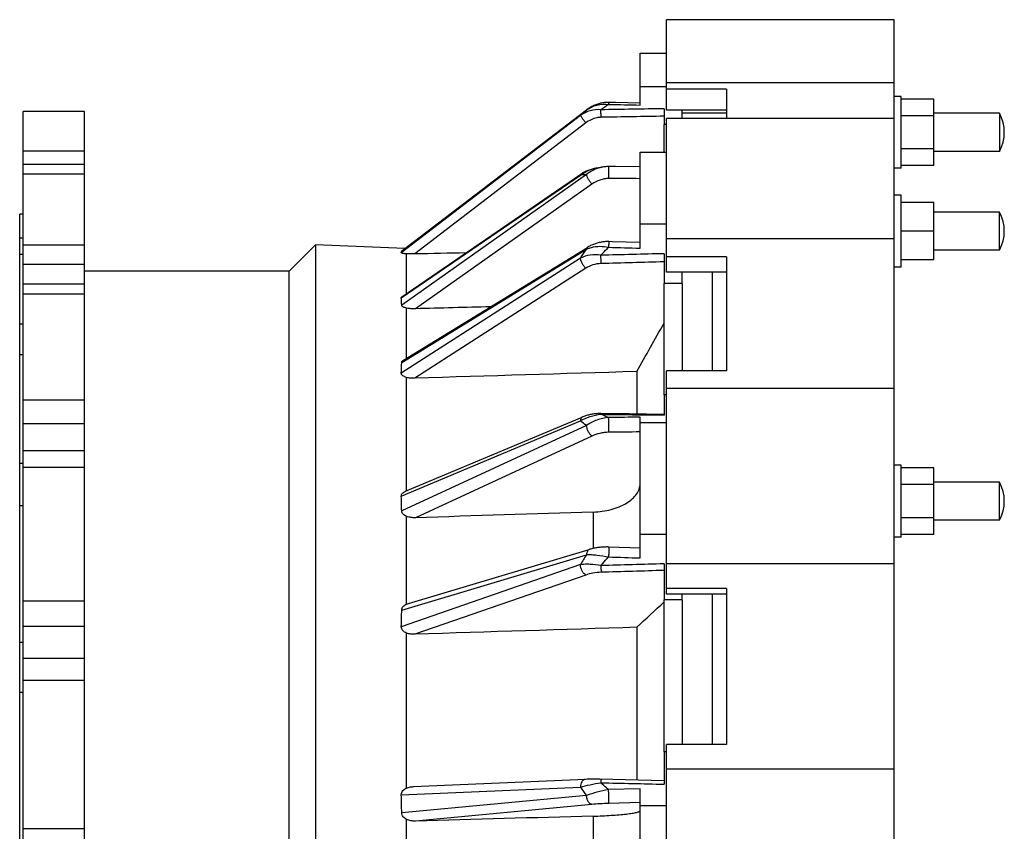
# Model space of a CAD drawing. Header units: millimetres. Extents: x -143 to 1260, y 43 to 780.
# Tile 3 of 3: x 833 to 1244, y 428 to 767. Entities that reach past the tile are written whole.
import ezdxf

# ---------------------------------------------------------------- set-up
doc = ezdxf.new("R2010")
doc.units = ezdxf.units.MM
doc.header["$LTSCALE"] = 65.395
doc.layers.get('0').update_dxf_attribs({"linetype": 'CONTINUOUS'})
for name, color, linetype in [('02___PRT_ALL_AXES', 7, 'CONTINUOUS'), ('AXES', 7, 'CONTINUOUS'), ('SURFS', 7, 'CONTINUOUS')]:
    doc.layers.add(name, color=color, linetype=linetype)

msp = doc.modelspace()

# ---------------------------------------------------------------- linework, layer by layer
at = {"color": 7, "linetype": 'Continuous'}
for p, q in [((1102.87, 728.93), (1102.87, 766.68)), ((1197.87, 766.68), (1102.87, 766.68)), ((1197.87, 740.38), (1197.87, 766.68)), ((1197.87, 740.38), (1102.87, 740.38)), ((1127.87, 737.62), (1102.87, 737.62)), ((1214.42, 705.83), (1214.42, 733.54)), ((1127.87, 728.93), (1102.87, 728.93)), ((1127.87, 727.63), (1109.37, 727.63)), ((1241.87, 727.63), (1214.42, 727.63)), ((1101.87, 711.42), (1101.87, 722.94)), ((1241.87, 711.73), (1214.42, 711.73)), ((1214.42, 666.42), (1214.42, 690.42)), ((956.39, 672.73), (956.39, 150.64)), ((994.37, 652.35), (994.37, 668.91)), ((945.35, 161.68), (945.35, 661.68)), ((1121.99, 661.35), (1121.99, 620.1)), ((1101.87, 610.12), (1101.87, 656.52)), ((1109.37, 656.52), (1109.37, 620.1)), ((994.37, 569.99), (994.37, 617.32)), ((1090.46, 619.82), (1090.46, 602.08)), ((1214.42, 551.83), (1214.42, 579.54)), ((1121.99, 526.88), (1121.99, 464.16)), ((1101.87, 461.12), (1101.87, 524.5)), ((1109.37, 524.5), (1109.37, 464.16)), ((994.37, 445.95), (994.37, 510.63)), ((1090.46, 513.05), (1090.46, 449.23))]:
    msp.add_line(p, q, dxfattribs=at)
at = {"layer": '02___PRT_ALL_AXES', "color": 7, "linetype": 'Continuous'}
for p, q in [((1197.87, 56.69), (1197.87, 740.38)), ((1127.87, 737.62), (1127.87, 725.42)), ((1200.87, 734.68), (1197.87, 734.68)), ((1200.87, 704.68), (1200.87, 734.68)), ((1214.42, 733.54), (1200.87, 733.54)), ((1241.87, 727.63), (1241.87, 711.73)), ((1102.87, 661.35), (1102.87, 725.42)), ((1197.87, 725.42), (1102.87, 725.42)), ((1214.42, 726.61), (1200.87, 726.61)), ((1214.42, 712.76), (1200.87, 712.76)), ((1200.87, 704.68), (1197.87, 704.68)), ((1214.42, 705.83), (1200.87, 705.83)), ((1200.87, 693.42), (1197.87, 693.42)), ((1200.87, 663.42), (1200.87, 693.42)), ((1214.42, 690.42), (1200.87, 690.42)), ((1241.87, 686.37), (1214.42, 686.37)), ((1241.87, 670.47), (1241.87, 686.37)), ((1214.42, 678.42), (1200.87, 678.42)), ((1197.87, 675.24), (1102.87, 675.24)), ((1241.87, 670.47), (1214.42, 670.47)), ((1127.87, 667.72), (1102.87, 667.72)), ((1127.87, 667.72), (1127.87, 620.1)), ((1214.42, 666.42), (1200.87, 666.42)), ((1200.87, 663.42), (1197.87, 663.42)), ((1127.87, 661.35), (1102.87, 661.35)), ((1102.87, 526.88), (1102.87, 620.1)), ((1127.87, 620.1), (1102.87, 620.1)), ((1197.87, 612.68), (1102.87, 612.68)), ((1200.87, 580.68), (1197.87, 580.68)), ((1200.87, 550.68), (1200.87, 580.68)), ((1214.42, 579.54), (1200.87, 579.54)), ((1214.42, 572.61), (1200.87, 572.61)), ((1241.87, 573.63), (1214.42, 573.63)), ((1241.87, 557.73), (1241.87, 573.63)), ((1214.42, 558.76), (1200.87, 558.76)), ((1241.87, 557.73), (1214.42, 557.73)), ((1214.42, 551.83), (1200.87, 551.83)), ((1200.87, 550.68), (1197.87, 550.68)), ((1197.87, 539.48), (1102.87, 539.48)), ((1127.87, 529.21), (1102.87, 529.21)), ((1127.87, 526.88), (1102.87, 526.88)), ((1127.87, 529.21), (1127.87, 464.16)), ((1127.87, 464.16), (1102.87, 464.16)), ((1102.87, 359.21), (1102.87, 464.16)), ((1197.87, 453.88), (1102.87, 453.88))]:
    msp.add_line(p, q, dxfattribs=at)
for centre in [(1227.07, 719.68), (1227.07, 678.42), (1227.07, 565.68)]:
    msp.add_arc(centre, 16.8, 331.758, 28.242, dxfattribs=at)
at = {"layer": 'AXES', "color": 7, "linetype": 'Continuous'}
for p, q in [((834.37, 95.01), (834.37, 728.36)), ((859.87, 728.36), (834.37, 728.36)), ((859.87, 95.01), (859.87, 728.36)), ((834.37, 711.94), (859.87, 711.94)), ((859.87, 706.22), (834.37, 706.22)), ((859.87, 702.26), (834.37, 702.26)), ((832.87, 137.9), (832.87, 685.47)), ((834.37, 685.47), (832.87, 685.47)), ((834.37, 675.45), (832.87, 675.45)), ((834.37, 672.75), (859.87, 672.75)), ((834.37, 668.68), (832.87, 668.68)), ((859.87, 664.5), (834.37, 664.5)), ((859.87, 656.29), (834.37, 656.29)), ((834.37, 652.31), (859.87, 652.31)), ((834.37, 639.62), (832.87, 639.62)), ((834.37, 626.74), (832.87, 626.74)), ((834.37, 608), (859.87, 608)), ((859.87, 598.04), (834.37, 598.04)), ((859.87, 586.73), (834.37, 586.73)), ((834.37, 581.47), (832.87, 581.47)), ((834.37, 579.87), (859.87, 579.87)), ((834.37, 563.75), (832.87, 563.75)), ((834.37, 524.03), (859.87, 524.03)), ((859.87, 513.33), (834.37, 513.33)), ((834.37, 506.71), (832.87, 506.71)), ((859.87, 500.04), (834.37, 500.04)), ((834.37, 490.97), (859.87, 490.97)), ((834.37, 485.87), (832.87, 485.87)), ((834.37, 429.07), (859.87, 429.07))]:
    msp.add_line(p, q, dxfattribs=at)
at = {"layer": 'SURFS', "color": 7, "linetype": 'Continuous'}
for p, q in [((1091.87, 731.07), (1091.87, 752.68)), ((1091.87, 752.68), (1102.87, 752.68)), ((1102.87, 738.62), (1091.87, 738.62)), ((1074.97, 731.69), (1074.57, 731.58)), ((1075.39, 731.8), (1074.97, 731.69)), ((1075.8, 731.89), (1075.38, 731.8)), ((1076.2, 731.97), (1075.78, 731.89)), ((1076.6, 732.04), (1076.18, 731.97)), ((1077, 732.09), (1076.58, 732.03)), ((1077.39, 732.13), (1076.98, 732.09)), ((1077.79, 732.16), (1077.38, 732.13)), ((1078.17, 732.18), (1077.77, 732.16)), ((1078.56, 732.18), (1078.16, 732.18)), ((1078.76, 732.18), (1078.54, 732.18)), ((1081.6, 732.12), (1078.76, 732.18)), ((1091.87, 731.9), (1081.59, 732.12)), ((992.32, 670.17), (1069.51, 728.98)), ((992.34, 670.19), (1069.52, 729)), ((1069.51, 728.98), (1069.53, 728.99)), ((1069.51, 728.98), (1069.53, 728.99)), ((1069.77, 729.19), (1069.52, 729)), ((1070.17, 729.47), (1069.77, 729.19)), ((1069.78, 729.2), (1069.78, 729.19)), ((1070.56, 729.73), (1070.16, 729.46)), ((1070.95, 729.97), (1070.55, 729.72)), ((1071.35, 730.2), (1070.94, 729.96)), ((1071.75, 730.42), (1071.33, 730.2)), ((1072.15, 730.63), (1071.73, 730.41)), ((1072.55, 730.82), (1072.13, 730.62)), ((1072.96, 731), (1072.54, 730.81)), ((1073.36, 731.16), (1072.94, 730.99)), ((1073.77, 731.31), (1073.35, 731.16)), ((1074.18, 731.46), (1073.75, 731.31)), ((1101.87, 729.52), (1101.87, 722.94)), ((1109.37, 725.42), (1109.37, 728.93)), ((1066.94, 726.69), (992.16, 669.36)), ((1069.16, 723.61), (997.79, 668.9)), ((1102.87, 722.94), (1101.87, 722.94)), ((1091.87, 671.33), (1091.87, 711.42)), ((1091.87, 711.42), (1102.87, 711.42)), ((1073.69, 704.69), (1073.69, 704.69)), ((1081.55, 705.35), (1078.71, 705.37)), ((1091.87, 705.29), (1081.55, 705.35)), ((992.16, 650.56), (1066.94, 701.8)), ((1069.51, 702.06), (992.32, 647.47)), ((992.45, 651.03), (1067.09, 702.17)), ((1071.74, 698.06), (998.12, 646.01)), ((1102.87, 681.31), (1091.87, 681.31)), ((956.39, 672.73), (945.35, 661.68)), ((993.68, 671.21), (956.39, 672.73)), ((992.32, 623.61), (1069.51, 670.89)), ((993.02, 624.57), (1069.82, 671.6)), ((1066.94, 667.18), (992.16, 619.12)), ((1101.87, 669.01), (1101.87, 656.52)), ((1069.16, 662.89), (997.79, 617.02)), ((945.35, 661.68), (859.87, 661.68)), ((1109.37, 656.52), (1109.37, 661.35)), ((1109.37, 656.52), (1101.87, 656.52)), ((994.37, 625.39), (994.37, 646.25)), ((1101.87, 610.12), (1101.87, 601.66)), ((1102.87, 610.12), (1101.87, 610.12)), ((993.91, 569.8), (1067.72, 600.8)), ((1087.28, 602.12), (1075.51, 602.27)), ((1101.87, 601.94), (1087.28, 602.12)), ((1091.87, 542.01), (1091.87, 600.74)), ((992.16, 567.76), (1066.94, 599.17)), ((1069.51, 597.32), (992.32, 561.59)), ((1091.87, 598.56), (1102.87, 598.56)), ((1071.74, 592.86), (998.12, 558.79)), ((994.37, 522.68), (994.37, 559.33)), ((1072.22, 561.13), (1072.22, 545.94)), ((1102.87, 551.75), (1091.87, 551.75)), ((992.32, 520.26), (1069.51, 543.34)), ((995.13, 522.95), (1070.64, 545.53)), ((1070.64, 545.53), (1070.64, 545.53)), ((1091.87, 546.14), (1078.8, 546.55)), ((1066.94, 539.2), (992.16, 513.29)), ((1101.87, 539.55), (1101.87, 524.5)), ((1069.16, 534.86), (997.79, 510.13)), ((1109.37, 524.5), (1109.37, 526.88)), ((1109.37, 524.5), (1101.87, 524.5)), ((1102.87, 461.12), (1101.87, 461.12)), ((1101.87, 461.12), (1101.87, 447.54)), ((1069.13, 449.56), (997.13, 446.51)), ((1069.77, 449.59), (1069.13, 449.56)), ((1070.42, 449.6), (1069.77, 449.59)), ((1071.09, 449.62), (1070.42, 449.6)), ((1071.75, 449.63), (1071.09, 449.62)), ((1072.42, 449.63), (1071.75, 449.63)), ((1073.08, 449.63), (1072.42, 449.63)), ((1073.74, 449.63), (1073.08, 449.63)), ((1074.4, 449.62), (1073.74, 449.63)), ((1075.04, 449.61), (1074.4, 449.62)), ((1101.87, 448.95), (1075.04, 449.61)), ((992.16, 443.13), (1066.94, 446.31)), ((1091.87, 445.59), (1078.69, 445.3)), ((1091.87, 377.78), (1091.87, 445.59)), ((1069.51, 442.85), (992.32, 435.55)), ((1091.87, 439.84), (1078.78, 439.52)), ((1071.74, 439.12), (998.12, 432.15)), ((1091.87, 438.71), (1102.87, 438.71)), ((994.37, 390.53), (994.37, 432.84)), ((1072.22, 434.2), (1072.22, 389.17))]:
    msp.add_line(p, q, dxfattribs=at)
for points in [[(1074.99, 731.7), (1074.58, 731.58), (1074.16, 731.45)], [(1073.91, 704.72), (1073.52, 704.66), (1073.09, 704.6), (1072.67, 704.52), (1072.25, 704.42), (1071.82, 704.32), (1071.4, 704.2), (1070.98, 704.07), (1070.56, 703.93), (1070.15, 703.77), (1069.73, 703.61), (1069.32, 703.43), (1068.92, 703.23), (1068.51, 703.03), (1068.12, 702.81), (1067.72, 702.58), (1067.34, 702.33), (1067.09, 702.17)], [(1075.55, 705.02), (1075.33, 704.97), (1075.01, 704.91), (1074.71, 704.85), (1074.43, 704.8), (1074.16, 704.75), (1073.91, 704.72)], [(1078.71, 705.37), (1078.51, 705.37), (1078.13, 705.36), (1077.75, 705.34), (1077.36, 705.31), (1076.98, 705.27), (1076.58, 705.21), (1076.19, 705.15), (1075.8, 705.07), (1075.55, 705.02)], [(1078.8, 674.05), (1078.58, 674.05), (1078.21, 674.05), (1077.84, 674.04), (1077.46, 674.03), (1077.08, 674), (1076.7, 673.96), (1076.31, 673.91), (1075.92, 673.85), (1075.53, 673.78), (1075.14, 673.71), (1074.74, 673.62), (1074.35, 673.52), (1073.96, 673.41), (1073.56, 673.29), (1073.17, 673.17), (1072.77, 673.03), (1072.38, 672.88), (1071.99, 672.72), (1071.6, 672.55), (1071.21, 672.37), (1070.82, 672.17), (1070.44, 671.97), (1070.06, 671.75), (1069.82, 671.6)], [(1091.87, 673.65), (1080.13, 674.01), (1078.8, 674.05)], [(1075.51, 602.27), (1075.28, 602.27), (1074.91, 602.26), (1074.53, 602.25), (1074.15, 602.24), (1073.77, 602.21), (1073.39, 602.18), (1073, 602.14), (1072.61, 602.09), (1072.22, 602.04), (1071.83, 601.97), (1071.44, 601.9), (1071.05, 601.82), (1070.66, 601.74), (1070.27, 601.64), (1069.88, 601.54), (1069.49, 601.43), (1069.1, 601.31), (1068.72, 601.18), (1068.34, 601.05), (1067.96, 600.9), (1067.72, 600.8)], [(1078.8, 546.55), (1078.57, 546.56), (1078.19, 546.57), (1077.81, 546.57), (1077.43, 546.56), (1077.04, 546.55), (1076.64, 546.53), (1076.24, 546.51), (1075.84, 546.48), (1075.44, 546.44), (1075.03, 546.4), (1074.62, 546.35), (1074.21, 546.3), (1073.8, 546.23), (1073.39, 546.17), (1072.98, 546.09), (1072.57, 546.01), (1072.15, 545.92), (1071.74, 545.83), (1071.33, 545.72), (1070.92, 545.61), (1070.64, 545.53)]]:
    msp.add_lwpolyline(points, dxfattribs=at)
for centre, radius, start, end in [((1226.03, 550.71), 237.23, 131.2821, 132.114), ((1272.43, 449.27), 342.19, 124.4846, 125.1422), ((1075.35, 692.01), 12.78, 98.5472, 99.0438), ((1075.34, 692.11), 12.68, 97.4491, 98.548), ((1075.57, 690.9), 13.9, 126.9373, 128.3585), ((829.35, 660.08), 246.26, 1.1172, 1.9212), ((1125.91, 505.44), 67.95, 146.0933, 150.2037), ((1523.13, 551.9), 447.85, 181.6746, 182.0366), ((1103.02, 470.46), 43.41, 213.8014, 219.4908)]:
    msp.add_arc(centre, radius, start, end, dxfattribs=at)
for centre, major_axis, ratio, start_param, end_param in [((635.1, 397.22), (357.03, 273.67), 0.043142, -0.063443, -0.035572), ((13694.32, 440.32), (18375.46, 42.98), 0.019442, 2.331944, 2.333554), ((635.1, 398.51), (352.83, 263.63), 0.212049, -0.154622, -0.126751), ((13075.8, 543.59), (17963.16, 197.94), 0.017706, 2.30564, 2.307991), ((635.1, 399.8), (348.92, 252.75), 0.30306, -0.246492, -0.218621), ((13694.32, 596.22), (18375.46, 276.91), 0.015962, 2.326406, 2.333359), ((635.1, 403.33), (341.06, 217.15), 0.489226, -0.29944, -0.271569), ((13075.8, 668.14), (17963.16, 384.79), 0.011225, 2.302387, 2.307945), ((635.1, 405.57), (339.88, 186.15), 0.590712, -0.343291, -0.31542), ((13694.32, 702.67), (18375.46, 436.56), 0.008207, 2.326451, 2.333404), ((635.1, 410.39), (354.6, 57.31), 0.754831, -0.118876, -0.091005), ((13075.8, 723.98), (17963.16, 468.5), 0.001742, 2.302582, 2.30814)]:
    msp.add_ellipse(centre, major_axis=major_axis, ratio=ratio, start_param=start_param, end_param=end_param, dxfattribs=at)
for points, knots in [([(1078.76, 732.18), (1078.76, 732.18), (1078.75, 732.15), (1078.74, 732.12), (1078.74, 732.04), (1078.73, 731.95), (1078.72, 731.83), (1078.7, 731.62), (1078.69, 731.45), (1078.69, 731.33)], [0, 0, 0, 0, 0.018487, 0.067809, 0.148745, 0.260807, 0.403174, 0.574776, 1, 1, 1, 1]), ([(1075.46, 729.08), (1073.97, 729.24), (1070.9, 728.95), (1068.14, 727.58), (1066.94, 726.69)], [0, 0, 0, 0, 0.502048, 1, 1, 1, 1]), ([(1069.53, 728.99), (1070.81, 729.94), (1073.78, 731.37), (1077.09, 731.58), (1078.69, 731.33)], [0, 0, 0, 0, 0.497213, 1, 1, 1, 1]), ([(1075.56, 725.93), (1075.55, 726.52), (1075.52, 727.57), (1075.49, 728.62), (1075.46, 729.08)], [0, 0, 0, 0, 0.560657, 1, 1, 1, 1]), ([(1069.16, 723.61), (1068.88, 723.98), (1068.48, 724.51), (1067.97, 725.2), (1067.63, 725.65), (1067.36, 726.04), (1067.17, 726.31), (1067.06, 726.48), (1067, 726.57), (1066.96, 726.64), (1066.94, 726.68), (1066.94, 726.69)], [0, 0, 0, 0, 0.360788, 0.52818, 0.678017, 0.804441, 0.902522, 0.939702, 0.968477, 0.988605, 1, 1, 1, 1]), ([(1075.56, 725.93), (1074.98, 725.92), (1072.7, 725.66), (1070.52, 724.66), (1069.16, 723.61)], [0, 0, 0, 0, 0.25138, 1, 1, 1, 1]), ([(1067.21, 702.01), (1068.11, 702.68), (1070.07, 703.82), (1072.24, 704.46), (1073.34, 704.64)], [0, 0, 0, 0, 0.50046, 1, 1, 1, 1]), ([(1075.55, 705.02), (1074.45, 704.78), (1072.3, 704.01), (1070.39, 702.77), (1069.51, 702.06)], [0, 0, 0, 0, 0.498736, 1, 1, 1, 1]), ([(1078.78, 700.4), (1078.79, 700.68), (1078.8, 701.25), (1078.8, 702.1), (1078.8, 702.94), (1078.8, 703.61), (1078.79, 704.1), (1078.78, 704.41), (1078.77, 704.69), (1078.76, 704.92), (1078.75, 705.11), (1078.74, 705.23), (1078.73, 705.31), (1078.72, 705.34), (1078.72, 705.36), (1078.71, 705.37), (1078.71, 705.37)], [0, 0, 0, 0, 0.167421, 0.342824, 0.515283, 0.674032, 0.74512, 0.80917, 0.865182, 0.912284, 0.949744, 0.976998, 0.986673, 0.993679, 0.998038, 1, 1, 1, 1]), ([(1067.09, 702.17), (1067.04, 702.13), (1066.96, 702.01), (1066.94, 701.88), (1066.94, 701.8)], [0, 0, 0, 0, 0.435255, 1, 1, 1, 1]), ([(1069.51, 702.06), (1069.29, 702.02), (1068.44, 701.9), (1067.58, 701.82), (1066.94, 701.8)], [0, 0, 0, 0, 0.261422, 1, 1, 1, 1]), ([(1071.74, 698.06), (1071.44, 698.41), (1070.89, 699.13), (1070.21, 700.21), (1069.77, 701.08), (1069.57, 701.69), (1069.52, 701.94), (1069.51, 702.06)], [0, 0, 0, 0, 0.29486, 0.586387, 0.832249, 0.927249, 1, 1, 1, 1]), ([(1078.78, 700.4), (1078.15, 700.4), (1076.88, 700.28), (1074.45, 699.64), (1072.75, 698.78), (1071.74, 698.06)], [0, 0, 0, 0, 0.25258, 0.504312, 1, 1, 1, 1]), ([(1078.8, 674.05), (1078.79, 674.05), (1078.79, 674.04), (1078.79, 674.04), (1078.79, 674.02), (1078.79, 674), (1078.78, 673.95), (1078.78, 673.88), (1078.77, 673.78), (1078.77, 673.67), (1078.76, 673.54), (1078.75, 673.33), (1078.74, 673.03), (1078.72, 672.63), (1078.71, 672.18), (1078.69, 671.86), (1078.69, 671.7)], [0, 0, 0, 0, 0.001265, 0.004652, 0.010233, 0.018009, 0.040112, 0.070855, 0.110047, 0.157467, 0.212822, 0.27579, 0.423011, 0.595609, 0.789492, 1, 1, 1, 1]), ([(992.32, 670.17), (992.32, 670.18), (992.33, 670.18), (992.33, 670.19), (992.34, 670.19)], [0, 0, 0, 0, 0.695163, 1, 1, 1, 1]), ([(1066.94, 667.18), (1067.14, 667.49), (1067.98, 668.74), (1068.84, 669.97), (1069.51, 670.89)], [0, 0, 0, 0, 0.246624, 1, 1, 1, 1]), ([(1069.51, 670.89), (1070.18, 671.2), (1071.97, 671.82), (1075.09, 672.22), (1077.49, 671.97), (1078.69, 671.7)], [0, 0, 0, 0, 0.233996, 0.606611, 1, 1, 1, 1]), ([(1069.82, 671.6), (1069.77, 671.58), (1069.68, 671.5), (1069.59, 671.33), (1069.53, 671.12), (1069.52, 670.97), (1069.51, 670.89)], [0, 0, 0, 0, 0.20719, 0.434404, 0.696126, 1, 1, 1, 1]), ([(1075.46, 668.33), (1075.72, 668.62), (1076.78, 669.76), (1077.86, 670.87), (1078.69, 671.7)], [0, 0, 0, 0, 0.247673, 1, 1, 1, 1]), ([(994.37, 668.91), (994.09, 668.94), (993.69, 668.99), (993.17, 669.06), (992.84, 669.11), (992.56, 669.17), (992.36, 669.22), (992.25, 669.27), (992.19, 669.3), (992.15, 669.34), (992.16, 669.36)], [0, 0, 0, 0, 0.366986, 0.53335, 0.68288, 0.809916, 0.907786, 0.943813, 0.970609, 1, 1, 1, 1]), ([(997.79, 668.9), (997.5, 668.89), (996.36, 668.87), (995.22, 668.88), (994.37, 668.91)], [0, 0, 0, 0, 0.255038, 1, 1, 1, 1]), ([(1075.46, 668.33), (1073.98, 668.57), (1071.04, 668.62), (1068.19, 667.8), (1066.94, 667.18)], [0, 0, 0, 0, 0.51742, 1, 1, 1, 1]), ([(1069.16, 662.89), (1068.86, 663.21), (1068.3, 663.92), (1067.61, 665.04), (1067.19, 666), (1066.99, 666.71), (1066.95, 667.03), (1066.94, 667.18)], [0, 0, 0, 0, 0.268588, 0.549393, 0.803875, 0.910749, 1, 1, 1, 1]), ([(1075.56, 664.88), (1074.41, 664.85), (1072.17, 664.44), (1070.1, 663.49), (1069.16, 662.89)], [0, 0, 0, 0, 0.507442, 1, 1, 1, 1]), ([(992.16, 650.56), (992.15, 650.61), (992.16, 650.69), (992.24, 650.87), (992.36, 650.97), (992.45, 651.03)], [0, 0, 0, 0, 0.216649, 0.445953, 1, 1, 1, 1]), ([(994.37, 646.25), (994.12, 646.31), (993.63, 646.45), (993.07, 646.68), (992.7, 646.91), (992.5, 647.08), (992.36, 647.27), (992.32, 647.41), (992.32, 647.47)], [0, 0, 0, 0, 0.318091, 0.602209, 0.725472, 0.832565, 0.922678, 1, 1, 1, 1]), ([(998.12, 646.01), (997.48, 645.99), (996.23, 646.01), (994.98, 646.14), (994.37, 646.25)], [0, 0, 0, 0, 0.509057, 1, 1, 1, 1]), ([(992.32, 623.61), (992.32, 623.7), (992.36, 623.89), (992.51, 624.15), (992.74, 624.37), (992.92, 624.5), (993.02, 624.57)], [0, 0, 0, 0, 0.220864, 0.456162, 0.71547, 1, 1, 1, 1]), ([(994.37, 617.32), (994.09, 617.41), (993.55, 617.6), (992.93, 617.93), (992.53, 618.26), (992.31, 618.53), (992.18, 618.82), (992.15, 619.02), (992.16, 619.12)], [0, 0, 0, 0, 0.294099, 0.565784, 0.689148, 0.801918, 0.904308, 1, 1, 1, 1]), ([(997.79, 617.02), (997.21, 617), (996.06, 617.03), (994.92, 617.19), (994.37, 617.32)], [0, 0, 0, 0, 0.505807, 1, 1, 1, 1]), ([(1066.94, 599.17), (1068.19, 599.96), (1070.96, 601.22), (1073.94, 601.84), (1075.46, 601.95)], [0, 0, 0, 0, 0.491238, 1, 1, 1, 1]), ([(1067.72, 600.8), (1067.6, 600.75), (1067.37, 600.59), (1067.13, 600.21), (1066.98, 599.73), (1066.94, 599.36), (1066.94, 599.17)], [0, 0, 0, 0, 0.203657, 0.430664, 0.694901, 1, 1, 1, 1]), ([(1078.69, 600.61), (1077.87, 600.55), (1076.22, 600.29), (1073.83, 599.57), (1071.58, 598.59), (1070.17, 597.77), (1069.51, 597.32)], [0, 0, 0, 0, 0.251581, 0.505751, 0.756825, 1, 1, 1, 1]), ([(1075.51, 602.27), (1075.51, 602.27), (1075.5, 602.26), (1075.49, 602.23), (1075.48, 602.17), (1075.47, 602.08), (1075.47, 602), (1075.46, 601.95)], [0, 0, 0, 0, 0.022561, 0.0721, 0.26143, 0.57185, 1, 1, 1, 1]), ([(1078.69, 600.61), (1078.41, 600.71), (1077.32, 601.11), (1076.24, 601.57), (1075.46, 601.95)], [0, 0, 0, 0, 0.252269, 1, 1, 1, 1]), ([(1078.78, 594.45), (1078.8, 594.94), (1078.81, 596.05), (1078.8, 597.48), (1078.77, 598.68), (1078.75, 599.48), (1078.72, 600.11), (1078.7, 600.47), (1078.69, 600.61)], [0, 0, 0, 0, 0.238338, 0.542821, 0.692022, 0.824188, 0.929457, 1, 1, 1, 1]), ([(1071.74, 592.86), (1071.42, 593.09), (1070.83, 593.71), (1070.15, 594.81), (1069.67, 596.05), (1069.52, 596.91), (1069.51, 597.32)], [0, 0, 0, 0, 0.228292, 0.491121, 0.758731, 1, 1, 1, 1]), ([(1078.78, 594.45), (1078.15, 594.44), (1076.9, 594.35), (1074.51, 593.92), (1072.8, 593.35), (1071.74, 592.86)], [0, 0, 0, 0, 0.261112, 0.517365, 1, 1, 1, 1]), ([(1072.22, 561.13), (1073.51, 561.17), (1076.05, 561.39), (1079.73, 562.13), (1083.11, 563.26), (1086.09, 564.74), (1088.56, 566.51), (1090.42, 568.52), (1091.6, 570.73), (1091.87, 572.3), (1091.87, 573.05)], [0, 0, 0, 0, 0.154832, 0.305827, 0.449432, 0.582714, 0.703752, 0.812122, 0.909483, 1, 1, 1, 1]), ([(992.16, 567.76), (992.15, 567.98), (992.23, 568.44), (992.65, 569.02), (993.23, 569.47), (993.68, 569.7), (993.91, 569.8)], [0, 0, 0, 0, 0.231214, 0.473029, 0.73026, 1, 1, 1, 1]), ([(994.37, 559.33), (994.11, 559.44), (993.61, 559.7), (992.95, 560.21), (992.46, 560.84), (992.32, 561.35), (992.32, 561.59)], [0, 0, 0, 0, 0.267725, 0.52611, 0.770463, 1, 1, 1, 1]), ([(998.12, 558.79), (997.48, 558.77), (996.21, 558.83), (994.96, 559.11), (994.37, 559.33)], [0, 0, 0, 0, 0.503939, 1, 1, 1, 1]), ([(1070.64, 545.53), (1070.47, 545.48), (1070.14, 545.28), (1069.79, 544.77), (1069.57, 544.11), (1069.52, 543.61), (1069.51, 543.34)], [0, 0, 0, 0, 0.201294, 0.428591, 0.694905, 1, 1, 1, 1]), ([(1069.51, 543.34), (1070.2, 543.39), (1071.65, 543.4), (1074.72, 543.18), (1077.09, 542.77), (1078.69, 542.4)], [0, 0, 0, 0, 0.223002, 0.468587, 1, 1, 1, 1]), ([(1078.8, 546.55), (1078.8, 546.55), (1078.8, 546.54), (1078.8, 546.53), (1078.8, 546.5), (1078.8, 546.47), (1078.8, 546.42), (1078.8, 546.34), (1078.8, 546.21), (1078.79, 546.03), (1078.79, 545.81), (1078.78, 545.56), (1078.77, 545.16), (1078.76, 544.62), (1078.74, 543.91), (1078.71, 543.16), (1078.7, 542.65), (1078.69, 542.4)], [0, 0, 0, 0, 0.001303, 0.005129, 0.011482, 0.020341, 0.031686, 0.04548, 0.080239, 0.124203, 0.17684, 0.237511, 0.305487, 0.459979, 0.632869, 0.815808, 1, 1, 1, 1]), ([(1075.46, 538.81), (1073.98, 539.08), (1071.77, 539.33), (1068.92, 539.37), (1067.58, 539.28), (1066.94, 539.2)], [0, 0, 0, 0, 0.529461, 0.775301, 1, 1, 1, 1]), ([(1069.16, 534.86), (1068.85, 535.03), (1068.24, 535.56), (1067.56, 536.61), (1067.09, 537.86), (1066.95, 538.76), (1066.94, 539.2)], [0, 0, 0, 0, 0.211956, 0.465803, 0.738286, 1, 1, 1, 1]), ([(1075.46, 538.81), (1075.72, 539.12), (1076.76, 540.35), (1077.85, 541.53), (1078.69, 542.4)], [0, 0, 0, 0, 0.250605, 1, 1, 1, 1]), ([(1075.56, 535.99), (1074.42, 535.95), (1072.26, 535.72), (1070.14, 535.2), (1069.16, 534.86)], [0, 0, 0, 0, 0.521664, 1, 1, 1, 1]), ([(992.32, 520.26), (992.32, 520.53), (992.45, 521.08), (992.94, 521.76), (993.6, 522.3), (994.11, 522.56), (994.37, 522.68)], [0, 0, 0, 0, 0.241633, 0.488254, 0.741482, 1, 1, 1, 1]), ([(994.37, 510.63), (994.08, 510.75), (993.52, 511.04), (992.79, 511.63), (992.27, 512.39), (992.15, 512.99), (992.16, 513.29)], [0, 0, 0, 0, 0.258019, 0.512056, 0.759559, 1, 1, 1, 1]), ([(997.79, 510.13), (997.21, 510.11), (996.05, 510.16), (994.91, 510.43), (994.37, 510.63)], [0, 0, 0, 0, 0.501665, 1, 1, 1, 1]), ([(1068.92, 449.56), (1068.79, 449.55), (1068.52, 449.5), (1068.15, 449.3), (1067.81, 448.99), (1067.4, 448.42), (1067.05, 447.52), (1066.95, 446.72), (1066.94, 446.31)], [0, 0, 0, 0, 0.095349, 0.195837, 0.305286, 0.42562, 0.697578, 1, 1, 1, 1]), ([(1066.94, 446.31), (1068.27, 446.7), (1071.09, 447.4), (1073.95, 447.92), (1075.46, 448.14)], [0, 0, 0, 0, 0.47546, 1, 1, 1, 1]), ([(1075.55, 449.6), (1075.55, 449.6), (1075.55, 449.59), (1075.54, 449.57), (1075.54, 449.54), (1075.53, 449.5), (1075.53, 449.44), (1075.52, 449.34), (1075.51, 449.2), (1075.5, 448.99), (1075.49, 448.74), (1075.48, 448.45), (1075.47, 448.25), (1075.46, 448.14)], [0, 0, 0, 0, 0.004896, 0.017743, 0.038847, 0.068177, 0.105661, 0.15117, 0.265616, 0.409927, 0.58208, 0.779758, 1, 1, 1, 1]), ([(1078.69, 445.3), (1078.41, 445.52), (1077.3, 446.42), (1076.23, 447.39), (1075.46, 448.14)], [0, 0, 0, 0, 0.248704, 1, 1, 1, 1]), ([(992.16, 443.13), (992.15, 443.45), (992.26, 444.09), (992.79, 444.9), (993.52, 445.52), (994.08, 445.82), (994.37, 445.95)], [0, 0, 0, 0, 0.248958, 0.498462, 0.74887, 1, 1, 1, 1]), ([(994.37, 445.95), (994.59, 446.03), (995.48, 446.34), (996.42, 446.48), (997.13, 446.51)], [0, 0, 0, 0, 0.250312, 1, 1, 1, 1]), ([(1078.69, 445.3), (1077.06, 445), (1073.97, 444.28), (1070.94, 443.36), (1069.51, 442.85)], [0, 0, 0, 0, 0.523016, 1, 1, 1, 1]), ([(1078.78, 439.52), (1078.79, 439.55), (1078.79, 439.62), (1078.8, 439.76), (1078.8, 439.96), (1078.8, 440.33), (1078.8, 440.92), (1078.79, 441.73), (1078.77, 442.63), (1078.74, 443.83), (1078.71, 444.73), (1078.69, 445.3)], [0, 0, 0, 0, 0.013175, 0.037383, 0.072201, 0.116988, 0.232947, 0.376611, 0.537246, 0.702847, 1, 1, 1, 1]), ([(1071.74, 439.12), (1071.59, 439.13), (1071.29, 439.21), (1070.88, 439.46), (1070.5, 439.83), (1070.04, 440.48), (1069.64, 441.5), (1069.52, 442.39), (1069.51, 442.85)], [0, 0, 0, 0, 0.092962, 0.194158, 0.306322, 0.429999, 0.705422, 1, 1, 1, 1]), ([(1078.78, 439.52), (1077.54, 439.49), (1075.19, 439.39), (1072.84, 439.22), (1071.74, 439.12)], [0, 0, 0, 0, 0.528059, 1, 1, 1, 1]), ([(1072.22, 434.2), (1073.51, 434.24), (1076.02, 434.33), (1079.67, 434.53), (1083.03, 434.77), (1085.58, 435.03), (1087.38, 435.25), (1088.52, 435.42), (1089.51, 435.59), (1090.33, 435.77), (1090.98, 435.94), (1091.41, 436.09), (1091.65, 436.23), (1091.8, 436.33), (1091.87, 436.43), (1091.87, 436.5)], [0, 0, 0, 0, 0.193103, 0.378449, 0.549146, 0.698868, 0.764109, 0.822124, 0.872402, 0.914522, 0.948181, 0.973248, 0.982624, 0.990016, 1, 1, 1, 1]), ([(994.37, 432.84), (994.11, 432.98), (993.59, 433.28), (992.93, 433.89), (992.45, 434.65), (992.32, 435.25), (992.32, 435.55)], [0, 0, 0, 0, 0.250773, 0.501237, 0.75109, 1, 1, 1, 1]), ([(998.12, 432.15), (997.48, 432.14), (996.2, 432.22), (994.95, 432.58), (994.37, 432.84)], [0, 0, 0, 0, 0.500381, 1, 1, 1, 1])]:
    msp.add_open_spline(points, degree=3, knots=knots, dxfattribs=at)
for points in [[(1069.52, 729), (1069.52, 729), (1069.51, 728.99), (1069.51, 728.98)], [(1101.87, 729.52), (1093.07, 729.37), (1084.27, 729.23), (1075.46, 729.08)], [(1078.69, 731.33), (1083.08, 731.24), (1087.48, 731.16), (1091.87, 731.07)], [(1101.87, 726.4), (1093.1, 726.24), (1084.33, 726.08), (1075.56, 725.93)], [(1091.87, 700.32), (1087.51, 700.35), (1083.14, 700.37), (1078.78, 700.4)], [(1078.69, 671.7), (1083.08, 671.57), (1087.48, 671.45), (1091.87, 671.33)], [(1101.87, 669.01), (1093.07, 668.78), (1084.27, 668.56), (1075.46, 668.33)], [(1101.87, 665.62), (1093.1, 665.37), (1084.33, 665.12), (1075.56, 664.88)], [(1090.46, 619.82), (1094.26, 626.56), (1098.07, 633.3), (1101.87, 640.04)], [(1075.46, 601.95), (1084.27, 601.85), (1093.07, 601.75), (1101.87, 601.66)], [(1091.87, 600.74), (1087.48, 600.7), (1083.08, 600.66), (1078.69, 600.61)], [(1069.51, 597.32), (1068.61, 597.87), (1067.75, 598.49), (1066.94, 599.17)], [(1091.87, 594.59), (1087.51, 594.54), (1083.14, 594.49), (1078.78, 594.45)], [(1101.87, 539.55), (1093.07, 539.3), (1084.27, 539.06), (1075.46, 538.81)], [(1078.69, 542.4), (1083.08, 542.27), (1087.48, 542.14), (1091.87, 542.01)], [(1101.87, 536.79), (1093.1, 536.52), (1084.33, 536.25), (1075.56, 535.99)], [(994.37, 522.68), (994.62, 522.78), (994.87, 522.87), (995.13, 522.95)], [(1090.46, 513.05), (1094.26, 516.58), (1098.07, 520.11), (1101.87, 523.63)], [(1075.46, 448.14), (1084.27, 447.94), (1093.07, 447.74), (1101.87, 447.54)]]:
    msp.add_open_spline(points, degree=3, dxfattribs=at)

doc.saveas('drawing.dxf')
